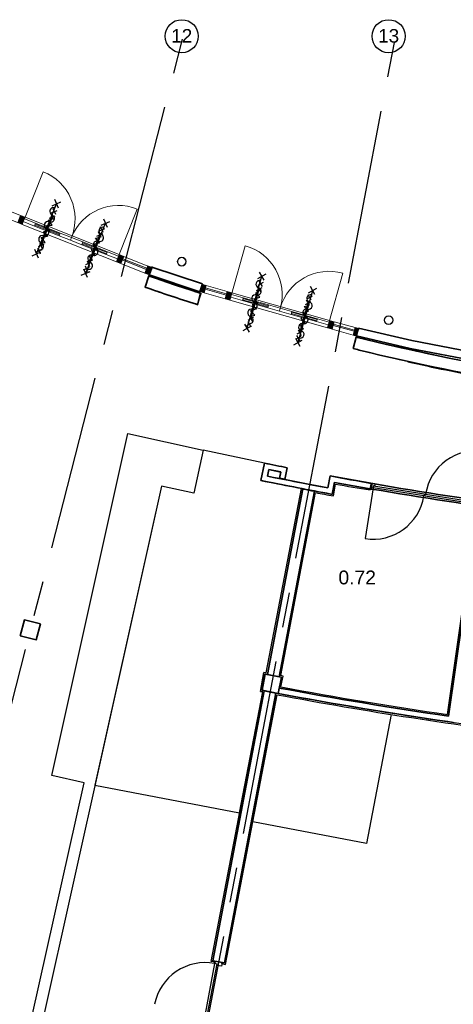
# Model space of a CAD drawing. Header units: millimetres. Extents: x -5940 to 121280, y -35718 to 26615.
# Tile 14 of 51: x 38313 to 46172, y -24699 to -6843. Entities that reach past the tile are written whole.
import ezdxf

# ---------------------------------------------------------------- set-up
doc = ezdxf.new("R2010")
doc.units = ezdxf.units.MM
doc.header["$LTSCALE"] = 100
doc.linetypes.add('CENTER', pattern=[50.8, 31.75, -6.35, 6.35, -6.35])
for name, color, linetype in [('AL22----_BINNENWAND', 2, 'Continuous'), ('AL22----_VLOEREN', 3, 'Continuous'), ('AL27----_DAKEN', 8, 'Continuous'), ('AL28----_CONSTRUCTIES', 4, 'Continuous'), ('AL32----_BINNENKOZIJN', 1, 'Continuous'), ('AL72----_GEBRUIKERSVOORZIENINGEN', 1, 'Continuous'), ('BL$7----_STRAMIEN', 8, 'Continuous'), ('BL$8----_RUIMTENUMMER', 2, 'Continuous')]:
    doc.layers.add(name, color=color, linetype=linetype)
doc.styles.add('Arial_4', font='arial.ttf', dxfattribs={"height": 245.883234})
doc.styles.get("Standard").update_dxf_attribs({"font": 'arial.ttf'})

# ---------------------------------------------------------------- blocks, each defined once
blk = doc.blocks.new('Rectangular Mullion - 31_CWM_067x139-9015077-_--_100 begane grond')
at = {"color": 0, "linetype": 'ByBlock', "lineweight": -2}
for p, q in [((43353, 20577), (43788, 20404)), ((43301, 20448), (43737, 20275))]:
    blk.add_line(p, q, dxfattribs=at)
blk = doc.blocks.new('Rectangular Mullion - 31_CWM_067x139-9014966-_--_100 begane grond')
at = {"linetype": 'ByBlock', "lineweight": -2}
blk.add_hatch(color=0, dxfattribs=at).paths.add_polyline_path([(0, -139), (0, 0), (-67, 0), (-67, -139)], flags=0)
at = {"color": 0, "linetype": 'ByBlock', "lineweight": -2}
for p, q in [((0, 0), (-67, 0)), ((-67, 0), (-67, -139)), ((0, -139), (0, 0)), ((-67, -139), (0, -139))]:
    blk.add_line(p, q, dxfattribs=at)
blk = doc.blocks.new('Rectangular Mullion - 31_CWM_067x139-9015078-_--_100 begane grond')
at = {"color": 0, "linetype": 'ByBlock', "lineweight": -2}
for p, q in [((41045, 21494), (41482, 21320)), ((40994, 21365), (41430, 21191))]:
    blk.add_line(p, q, dxfattribs=at)
blk = doc.blocks.new('Rectangular Mullion - 31_CWM_088x139-9014962-_--_100 begane grond')
at = {"linetype": 'ByBlock', "lineweight": -2}
blk.add_hatch(color=0, dxfattribs=at).paths.add_polyline_path([(-44, -139), (-44, 0), (44, 0), (44, -139)], flags=0)
at = {"color": 0, "linetype": 'ByBlock', "lineweight": -2}
for p, q in [((-44, 0), (44, 0)), ((-44, -30), (-44, 0)), ((44, 0), (44, -139)), ((-44, -139), (-44, -84)), ((44, -139), (-44, -139))]:
    blk.add_line(p, q, dxfattribs=at)
blk = doc.blocks.new('31_DO_stolpdeur_3 - dik-9015081-_--_100 begane grond')
at = {"color": 0, "linetype": 'ByBlock', "lineweight": -2}
for p, q in [((-699, 84), (-919, 84)), ((-919, 84), (-919, 30)), ((-919, 30), (-699, 30)), ((-699, 30), (-699, 84)), ((-699, 84), (-220, 84)), ((-220, 30), (-699, 30)), ((0, 84), (-220, 84)), ((-220, 84), (-220, 30)), ((-220, 30), (0, 30)), ((220, 84), (0, 84)), ((0, 84), (0, 30)), ((0, 30), (0, 84)), ((0, 30), (220, 30)), ((220, 30), (220, 84)), ((220, 84), (699, 84)), ((699, 30), (220, 30)), ((919, 84), (699, 84)), ((699, 84), (699, 30)), ((699, 30), (919, 30)), ((919, 30), (919, 84))]:
    blk.add_line(p, q, dxfattribs=at)
blk = doc.blocks.new('BI deur rechts - BI deur rechts-9015171-_--_100 begane grond')
at = {"color": 0, "linetype": 'ByBlock', "lineweight": -2}
blk.add_line((-459, 27), (-459, 946), dxfattribs=at)
blk.add_arc((-459, 27), 919, 360, 90, dxfattribs=at)
blk = doc.blocks.new('BI deur links - BI deur links-9015172-_--_100 begane grond')
at = {"color": 0, "linetype": 'ByBlock', "lineweight": -2}
blk.add_line((459, 27), (459, 946), dxfattribs=at)
blk.add_arc((459, 27), 919, 90, 180, dxfattribs=at)
blk = doc.blocks.new('WI_subvak - glas 2-9157230-_--_100 begane grond')
at = {"color": 0, "linetype": 'ByBlock', "lineweight": -2}
for p, q in [((239, 12), (-239, 12)), ((-239, -12), (239, -12))]:
    blk.add_line(p, q, dxfattribs=at)
blk = doc.blocks.new('Rectangular Mullion - 31_CWM_067x139-V11-_--_100 begane grond')
at = {"color": 0, "linetype": 'ByBlock', "lineweight": -2}
for p, q in [((41564, 21288), (43271, 20610)), ((41512, 21159), (43219, 20481))]:
    blk.add_line(p, q, dxfattribs=at)
blk = doc.blocks.new('Rectangular Mullion - 31_CWM_088x139-V10-_--_100 begane grond')
at = {"linetype": 'ByBlock', "lineweight": -2}
blk.add_hatch(color=0, dxfattribs=at).paths.add_polyline_path([(-44, -139), (-44, 0), (44, 0), (44, -139), (-17, -139)], flags=0)
at = {"color": 0, "linetype": 'ByBlock', "lineweight": -2}
for p, q in [((-44, 0), (44, 0)), ((-44, -139), (-44, 0)), ((44, 0), (44, -30)), ((44, -139), (-44, -139)), ((44, -84), (44, -139))]:
    blk.add_line(p, q, dxfattribs=at)
blk = doc.blocks.new('System Panel - 31_CWP_glas_2-9015189-_--_100 begane grond')
at = {"linetype": 'ByBlock', "lineweight": -2}
blk.add_hatch(color=0, dxfattribs=at).paths.add_polyline_path([(-234, 69), (-234, 45), (234, 45), (234, 69)], flags=0)
at = {"color": 0, "linetype": 'ByBlock', "lineweight": -2}
for p, q in [((234, 69), (-234, 69)), ((-234, 69), (-234, 45)), ((-234, 45), (234, 45)), ((234, 45), (234, 69))]:
    blk.add_line(p, q, dxfattribs=at)
blk = doc.blocks.new('Rectangular Mullion - 31_CWM_067x139-9015197-_--_100 begane grond')
at = {"linetype": 'ByBlock', "lineweight": -2}
blk.add_hatch(color=0, dxfattribs=at).paths.add_polyline_path([(-67, 139), (-67, 0), (0, 0), (0, 139)], flags=0)
at = {"color": 0, "linetype": 'ByBlock', "lineweight": -2}
for p, q in [((0, 139), (-67, 139)), ((-67, 139), (-67, 0)), ((-67, 0), (0, 0)), ((0, 0), (0, 139))]:
    blk.add_line(p, q, dxfattribs=at)
blk = doc.blocks.new('Rectangular Mullion - 31_CWM_088x139-9015190-_--_100 begane grond')
at = {"linetype": 'ByBlock', "lineweight": -2}
blk.add_hatch(color=0, dxfattribs=at).paths.add_polyline_path([(44, 139), (44, 0), (-44, 0), (-44, 139), (-13, 139)], flags=0)
at = {"color": 0, "linetype": 'ByBlock', "lineweight": -2}
for p, q in [((-44, 139), (44, 139)), ((-44, 84), (-44, 139)), ((-44, 0), (-44, 30)), ((44, 0), (-44, 0)), ((44, 139), (44, 0))]:
    blk.add_line(p, q, dxfattribs=at)
blk = doc.blocks.new('System Panel - 31_CWP_glas_2-9015198-_--_100 begane grond')
at = {"linetype": 'ByBlock', "lineweight": -2}
blk.add_hatch(color=0, dxfattribs=at).paths.add_polyline_path([(198, -69), (198, -45), (-198, -45), (-198, -69)], flags=0)
at = {"color": 0, "linetype": 'ByBlock', "lineweight": -2}
for p, q in [((198, -45), (-198, -45)), ((-198, -45), (-198, -69)), ((-198, -69), (198, -69)), ((198, -69), (198, -45))]:
    blk.add_line(p, q, dxfattribs=at)
blk = doc.blocks.new('31_DO_stolpdeur_3 - dik-9015199-_--_100 begane grond')
at = {"color": 0, "linetype": 'ByBlock', "lineweight": -2}
for p, q in [((-918.5, -30), (-698.5, -30)), ((-918.5, -84), (-918.5, -30)), ((-698.5, -84), (-918.5, -84)), ((-698.5, -30), (-698.5, -84)), ((-220, -30), (-698.5, -30)), ((-698.5, -84), (-220, -84)), ((-220, -30), (0, -30)), ((-220, -84), (-220, -30)), ((0, -84), (-220, -84)), ((0, -30), (220, -30)), ((0, -84), (0, -30)), ((0, -30), (0, -84)), ((220, -84), (0, -84)), ((220, -30), (220, -84)), ((698.5, -30), (220, -30)), ((220, -84), (698.5, -84)), ((698.5, -30), (918.5, -30)), ((698.5, -84), (698.5, -30)), ((918.5, -84), (698.5, -84)), ((918.5, -30), (918.5, -84))]:
    blk.add_line(p, q, dxfattribs=at)
blk = doc.blocks.new('BI deur rechts - BI deur rechts-9015289-_--_100 begane grond')
at = {"color": 0, "linetype": 'ByBlock', "lineweight": -2}
blk.add_line((-459.25, -27), (-459.25, -945.5), dxfattribs=at)
blk.add_arc((-459.25, -27), 918.5, 270, 0, dxfattribs=at)
blk = doc.blocks.new('BI deur links - BI deur links-9015290-_--_100 begane grond')
at = {"color": 0, "linetype": 'ByBlock', "lineweight": -2}
blk.add_line((459.25, -27), (459.25, -945.5), dxfattribs=at)
blk.add_arc((459.25, -27), 918.5, 180, 270, dxfattribs=at)
blk = doc.blocks.new('WI_subvak - glas 2-9157329-_--_100 begane grond')
at = {"color": 0, "linetype": 'ByBlock', "lineweight": -2}
for p, q in [((-239, 12), (239, 12)), ((239, -12), (-239, -12))]:
    blk.add_line(p, q, dxfattribs=at)
blk = doc.blocks.new('Rectangular Mullion - 31_CWM_088x139-V12-_--_100 begane grond')
at = {"linetype": 'ByBlock', "lineweight": -2}
blk.add_hatch(color=0, dxfattribs=at).paths.add_polyline_path([(44, 139), (44, 0), (-44, 0), (-44, 139), (-26, 139)], flags=0)
at = {"color": 0, "linetype": 'ByBlock', "lineweight": -2}
for p, q in [((-44, 139), (44, 139)), ((-44, 0), (-44, 139)), ((44, 0), (-44, 0)), ((44, 139), (44, 84)), ((44, 30), (44, 0))]:
    blk.add_line(p, q, dxfattribs=at)
blk = doc.blocks.new('Rectangular Mullion - 31_CWM_067x139-9015194-_--_100 begane grond')
at = {"color": 0, "linetype": 'ByBlock', "lineweight": -2}
for p, q in [((45229, 19941), (44849, 20049)), ((45191, 19807), (44811, 19915))]:
    blk.add_line(p, q, dxfattribs=at)
blk = doc.blocks.new('Rectangular Mullion - 31_CWM_067x139-9015195-_--_100 begane grond')
at = {"color": 0, "linetype": 'ByBlock', "lineweight": -2}
for p, q in [((47547, 19286), (47166, 19394)), ((47509, 19152), (47129, 19260))]:
    blk.add_line(p, q, dxfattribs=at)
blk = doc.blocks.new('Rectangular Mullion - 31_CWM_067x139-9015196-_--_100 begane grond')
at = {"color": 0, "linetype": 'ByBlock', "lineweight": -2}
for p, q in [((47082, 19418), (45314, 19917)), ((47044, 19284), (45276, 19783))]:
    blk.add_line(p, q, dxfattribs=at)
blk = doc.blocks.new('Rectangular Mullion - 31_CWM_067x139-9015438-_--_100 begane grond')
at = {"linetype": 'ByBlock', "lineweight": -2}
blk.add_hatch(color=0, dxfattribs=at).paths.add_polyline_path([(0, 139), (0, 0), (-67, 0), (-67, 139)], flags=0)
at = {"color": 0, "linetype": 'ByBlock', "lineweight": -2}
for p, q in [((-67, 139), (0, 139)), ((-67, 0), (-67, 139)), ((0, 0), (-67, 0)), ((0, 139), (0, 0))]:
    blk.add_line(p, q, dxfattribs=at)
blk = doc.blocks.new('28_GdV_staal_buis_kolom - B160x6_3-V962-_--_100 begane grond')
at = {"linetype": 'ByBlock', "lineweight": -2}
h = blk.add_hatch(dxfattribs=at)
h.set_pattern_fill('FP_729', color=0, style=0, pattern_type=2)
h.set_pattern_definition([(45, (-44404.06, -20483.2), (-106.066, 106.066), [])])
h.paths.add_polyline_path([(0, -80), (31, -74), (57, -57), (74, -31), (80, 0), (74, 31), (57, 57), (31, 74), (0, 80), (-31, 74), (-57, 57), (-74, 31), (-80, 0), (-74, -31), (-57, -57), (-31, -74)], flags=0)
h.paths.add_polyline_path([(0, -74), (-28, -68), (-52, -52), (-68, -28), (-74, 0), (-68, 28), (-52, 52), (-28, 68), (0, 74), (28, 68), (52, 52), (68, 28), (74, 0), (68, -28), (52, -52), (28, -68)], flags=0)
at = {"color": 0, "linetype": 'ByBlock', "lineweight": -2}
for radius, start, end in [(80, 0, 180), (80, 180, 0), (73.7, 360, 180), (73.7, 180, 360)]:
    blk.add_arc((0, 0), radius, start, end, dxfattribs=at)
blk = doc.blocks.new('28_GdV_staal_buis_kolom - B160x6_3-V963-_--_100 begane grond')
at = {"linetype": 'ByBlock', "lineweight": -2}
h = blk.add_hatch(dxfattribs=at)
h.set_pattern_fill('FP_730', color=0, style=0, pattern_type=2)
h.set_pattern_definition([(45, (-48154.06, -19421.76), (-106.066, 106.066), [])])
h.paths.add_polyline_path([(0, -80), (31, -74), (57, -57), (74, -31), (80, 0), (74, 31), (57, 57), (31, 74), (0, 80), (-31, 74), (-57, 57), (-74, 31), (-80, 0), (-74, -31), (-57, -57), (-31, -74)], flags=0)
h.paths.add_polyline_path([(0, -74), (-28, -68), (-52, -52), (-68, -28), (-74, 0), (-68, 28), (-52, 52), (-28, 68), (0, 74), (28, 68), (52, 52), (68, 28), (74, 0), (68, -28), (52, -52), (28, -68)], flags=0)
at = {"color": 0, "linetype": 'ByBlock', "lineweight": -2}
for radius, start, end in [(80, 0, 180), (80, 180, 0), (73.7, 360, 180), (73.7, 180, 360)]:
    blk.add_arc((0, 0), radius, start, end, dxfattribs=at)
blk = doc.blocks.new('300_65_wdbdo60zs - 300_65_wdbdo60zs-8265604-_--_100 begane grond')
at = {"color": 0, "linetype": 'ByBlock', "lineweight": -2}
for p, q in [((-343, 40), (-422, -40)), ((-343, -40), (-422, 40)), ((-241, 40), (-321, -40)), ((-241, -40), (-321, 40)), ((-197, -49), (-141, 49)), ((-141, 49), (-112, 0)), ((-84, -49), (-112, 0)), ((-28, 49), (-84, -49)), ((0, 0), (-28, 49)), ((28, -49), (84, 49)), ((84, 49), (112, 0)), ((141, -49), (197, 49)), ((197, 49), (225, 0)), ((241, 40), (321, -40)), ((241, -40), (321, 40)), ((343, 40), (422, -40)), ((343, -40), (422, 40)), ((-281, 0), (281, 0)), ((-225, 0), (-197, -49)), ((0, 0), (28, -49)), ((112, 0), (141, -49))]:
    blk.add_line(p, q, dxfattribs=at)
blk = doc.blocks.new('Grid - r_3_0mm-7309776-_--_100 begane grond')
at = {"color": 0, "linetype": 'ByBlock', "lineweight": -2}
blk.add_circle((0, 0), 3, dxfattribs=at)
blk = doc.blocks.new('begane grond - begane grond_dwg_AS65ZSDA-9305741-_--_100 begane grond')
at = {"color": 0, "linetype": 'ByBlock', "lineweight": -2}
for p, q in [((-0.81, 5.68), (0.82, 7.32)), ((0.8, 5.71), (-0.78, 7.29)), ((0, -6.51), (0, 6.51)), ((-0.81, -7.35), (0.82, -5.71)), ((0.8, -7.32), (-0.78, -5.74))]:
    blk.add_line(p, q, dxfattribs=at)
for centre, start, end in [((0, 4.52), 90, 270), ((0, 2.71), 270, 90), ((0, 0.9), 90, 270), ((0, -2.71), 90, 270), ((0, -0.9), 270, 90), ((0, -4.52), 270, 90)]:
    blk.add_arc(centre, 0.905, start, end, dxfattribs=at)

msp = doc.modelspace()

# ---------------------------------------------------------------- linework, layer by layer
at = {"layer": 'AL22----_BINNENWAND', "lineweight": 35}
for p, q in [((40700, -11325), (40645, -11463)), ((40657, -11468), (40712, -11330)), ((40708, -11328), (40661, -11469)), ((40712, -11330), (40700, -11325)), ((41625, -11636), (40708, -11328)), ((40654, -11491), (40586, -11691)), ((40645, -11463), (40657, -11468)), ((40661, -11469), (41578, -11777)), ((40586, -11691), (40582, -11692)), ((41578, -11777), (41625, -11636)), ((41537, -12012), (41590, -11804)), ((44444, -12468), (44416, -12579)), ((44450, -12470), (44444, -12468)), ((44457, -12446), (44450, -12470)), ((44453, -12435), (44451, -12444)), ((44451, -12444), (44457, -12446)), ((45423, -12662), (44453, -12435)), ((44413, -12601), (44355, -12807)), ((44416, -12579), (45392, -12808)), ((46482, -12864), (45423, -12662)), ((45392, -12808), (48195, -13342)), ((42751, -14885), (42686, -15201)), ((42849, -14905), (42751, -14885)), ((43162, -14968), (43064, -14949)), ((43119, -15184), (43162, -14968)), ((42804, -15122), (42829, -15003)), ((43045, -15047), (43021, -15164)), ((43938, -15117), (43898, -15334)), ((44037, -15135), (43938, -15117)), ((43445, -15354), (42803, -18719)), ((43655, -15394), (43445, -15354)), ((43978, -15451), (44018, -15233)), ((43014, -18759), (43655, -15394)), ((43880, -15432), (43978, -15451)), ((46630, -15661), (46087, -19473)), ((42803, -18719), (43014, -18759)), ((42747, -19013), (41813, -23908)), ((42024, -23948), (42957, -19054)), ((42957, -19054), (42747, -19013)), ((43018, -18963), (43000, -19062)), ((46073, -19572), (46172, -19586)), ((41813, -23908), (42024, -23948))]:
    msp.add_line(p, q, dxfattribs=at)
at = {"layer": 'AL22----_BINNENWAND'}
for p, q in [((40656, -11492), (40586, -11694)), ((41537, -12012), (41602, -11808)), ((44406, -12599), (44355, -12807)), ((42687, -15199), (42751, -14885)), ((43162, -14968), (43119, -15184)), ((42804, -15122), (42829, -15003)), ((43046, -15043), (42829, -15003)), ((43898, -15334), (43938, -15117)), ((43445, -15354), (42803, -18719)), ((43978, -15450), (44018, -15233)), ((43998, -15480), (44039, -15264)), ((44683, -15251), (44667, -15350)), ((43655, -15394), (43014, -18759)), ((46065, -19444), (46600, -15683)), ((46087, -19473), (46630, -15661))]:
    msp.add_line(p, q, dxfattribs=at)
at = {"layer": 'AL22----_BINNENWAND', "lineweight": 35, "flags": 128}
for points in [[(41590, -11804), (41119, -11650), (40654, -11491)], [(52970, -13890), (52382, -13850), (51796, -13803), (51211, -13749), (50628, -13689), (50048, -13622), (49470, -13549), (48894, -13469), (48322, -13383), (47752, -13290), (47186, -13191), (46624, -13085), (46065, -12974), (45510, -12856), (44959, -12731), (44413, -12601)], [(43021, -15164), (42913, -15143), (42804, -15122)], [(43898, -15334), (43509, -15259), (43119, -15184)]]:
    msp.add_lwpolyline(points, dxfattribs=at)
at = {"layer": 'AL22----_BINNENWAND', "flags": 128}
msp.add_lwpolyline([(43421, -15345), (43332, -15327), (42802, -15222), (42687, -15199), (42751, -14885), (41641, -14649), (41467, -15430), (40882, -15300), (39676, -20725), (42299, -21225), (42717, -19034), (42675, -19026), (42740, -18680), (42783, -18688)], close=True, dxfattribs=at)
for points in [[(43121, -15175), (43023, -15156), (43046, -15043)], [(41851, -23938), (41784, -23925), (42717, -19034), (42675, -19026), (42740, -18680), (42783, -18688), (43421, -15345)], [(43049, -18943), (43086, -18746), (43044, -18738), (43677, -15420)], [(42783, -18688), (42740, -18680), (42675, -19026), (42717, -19034)], [(42747, -19013), (41813, -23908), (42024, -23948), (42957, -19054)], [(41978, -23962), (42045, -23975), (42978, -19084)]]:
    msp.add_lwpolyline(points, dxfattribs=at)
at = {"layer": 'AL22----_BINNENWAND'}
for centre, radius, start, end in [((53587, 25623), 39303, 250.7913, 252.2454), ((53587, 25623), 39517, 250.7913, 252.2454), ((55974, 35078), 49060, 256.3613, 266.4962), ((55974, 35078), 49274, 256.361, 266.4962), ((56250, 51200), 67450, 258.45494, 258.81172), ((88806, 218972), 238571, 258.8824, 259.14993), ((56251, 51205), 67456, 259.48282, 260.12563), ((60755, 74464), 91465, 258.60693, 259.43077), ((56250, 51200), 67775, 259.10954, 259.29046), ((56250, 51200), 67550, 259.56713, 260.12691), ((49461, 14099), 29859, 259.5372, 260.755), ((69569, 122286), 140119, 259.35168, 259.48524), ((56250, 51200), 71526, 259.30654, 263.27053), ((56250, 51200), 71500, 259.32037, 262.67963), ((56250, 51200), 71400, 259.32037, 261.81679), ((56250, 51200), 71374, 259.34128, 261.79589)]:
    msp.add_arc(centre, radius, start, end, dxfattribs=at)
at = {"layer": 'AL22----_BINNENWAND', "lineweight": 35}
for centre, radius, start, end in [((56250, 51200), 67450, 258.53989, 258.72677), ((56250, 51200), 67550, 258.53977, 258.72678), ((56250, 51200), 67450, 259.56774, 261.90147), ((88806, 218972), 238671, 258.85821, 259.15007), ((56250, 51200), 67550, 259.56761, 261.90204), ((56250, 51200), 71500, 259.32037, 261.8169), ((56250, 51200), 71400, 259.32037, 261.81679)]:
    msp.add_arc(centre, radius, start, end, dxfattribs=at)
for points, knots in [([(40582, -11692), (40890, -11800), (41209, -11906), (41530, -12009), (41537, -12012)], [0.30542019, 0.30542019, 0.30542019, 0.30542019, 0.32272727, 0.3230987, 0.3230987, 0.3230987, 0.3230987]), ([(44355, -12807), (44391, -12816), (45435, -13071), (47534, -13506), (50394, -13903), (52219, -14057), (52963, -14104)], [0.3733561, 0.3733561, 0.3733561, 0.3733561, 0.3752525, 0.4277778, 0.480303, 0.5162143, 0.5162143, 0.5162143, 0.5162143])]:
    msp.add_open_spline(points, degree=3, knots=knots, dxfattribs=at)
at = {"layer": 'AL22----_BINNENWAND'}
for points, knots in [([(44414, -12599), (44684, -12665), (44955, -12729), (45694, -12897), (46164, -12995), (47112, -13179), (47590, -13264), (48553, -13420), (49038, -13492), (50014, -13620), (50504, -13677), (51490, -13778), (51985, -13821), (52643, -13869), (52805, -13880), (52967, -13890)], [1.1643497, 1.1643497, 1.1643497, 1.1643497, 1.1937757, 1.1937757, 1.2439406, 1.2439406, 1.2941055, 1.2941055, 1.3442705, 1.3442705, 1.3944354, 1.3944354, 1.4446003, 1.4446003, 1.4609308, 1.4609308, 1.4609308, 1.4609308]), ([(44363, -12807), (44487, -12837), (44611, -12867), (45222, -13012), (45714, -13120), (46707, -13321), (47209, -13414), (48219, -13585), (48728, -13663), (49752, -13804), (50268, -13866), (51304, -13975), (51824, -14022), (52549, -14077), (52751, -14091), (52954, -14103)], [1.1643497, 1.1643497, 1.1643497, 1.1643497, 1.1777835, 1.1777835, 1.230343, 1.230343, 1.2829024, 1.2829024, 1.3354618, 1.3354618, 1.3880213, 1.3880213, 1.4405807, 1.4405807, 1.4609311, 1.4609311, 1.4609311, 1.4609311]), ([(45349, -13048), (45807, -13150), (46269, -13245), (47263, -13435), (47796, -13527), (48871, -13695), (49413, -13770), (50502, -13903), (51050, -13961), (52053, -14051), (52508, -14085), (52963, -14114)], [1.1998543, 1.1998543, 1.1998543, 1.1998543, 1.2488296, 1.2488296, 1.3043993, 1.3043993, 1.359969, 1.359969, 1.4155387, 1.4155387, 1.461265, 1.461265, 1.461265, 1.461265])]:
    msp.add_open_spline(points, degree=3, knots=knots, dxfattribs=at)
at = {"layer": 'AL22----_VLOEREN', "flags": 128}
msp.add_lwpolyline([(45047, -19443), (44601, -21785), (42538, -21391)], dxfattribs=at)
at = {"layer": 'AL27----_DAKEN'}
for radius, start, end in [(89510, 254.12563, 293.19837), (89844, 254.10427, 293.19242)]:
    msp.add_arc((50105, 59348), radius, start, end, dxfattribs=at)
at = {"layer": 'AL28----_CONSTRUCTIES', "lineweight": 35}
for p, q in [((38398, -17726), (38323, -18016)), ((38689, -17800), (38398, -17726)), ((38614, -18091), (38689, -17800)), ((38323, -18016), (38614, -18091)), ((42761, -18711), (42705, -19005)), ((43056, -18767), (42761, -18711)), ((43000, -19062), (43056, -18767)), ((42705, -19005), (43000, -19062))]:
    msp.add_line(p, q, dxfattribs=at)
at = {"layer": 'AL28----_CONSTRUCTIES', "flags": 128}
for points in [[(38614, -18091), (38689, -17800), (38398, -17726), (38323, -18016)], [(43000, -19062), (43056, -18767), (42761, -18711), (42705, -19005)]]:
    msp.add_lwpolyline(points, close=True, dxfattribs=at)
at = {"layer": 'AL32----_BINNENKOZIJN'}
for p, q in [((44719, -15335), (44573, -16253)), ((41886, -23968), (41711, -24881))]:
    msp.add_line(p, q, dxfattribs=at)
at = {"layer": 'AL32----_BINNENKOZIJN', "flags": 128}
for points in [[(46589, -15591), (46583, -15631), (45665, -15485), (45671, -15445), (46589, -15591), (46735, -14673)], [(44714, -15371), (44726, -15295), (44750, -15299), (44726, -15295), (44714, -15371), (44672, -15364), (44675, -15350), (44684, -15351), (44698, -15268), (44688, -15267), (44690, -15252), (44756, -15262), (44750, -15299), (44756, -15262)], [(41846, -23960), (41853, -23926), (41868, -23929)], [(41966, -23947), (41980, -23950), (41969, -24009), (41886, -23993), (41890, -23969), (41846, -23960), (41672, -24874), (41716, -24882)]]:
    msp.add_lwpolyline(points, dxfattribs=at)
for points in [[(44681, -15266), (44698, -15268), (44684, -15351), (44668, -15349)], [(44726, -15295), (45644, -15441), (45638, -15480), (44719, -15335)]]:
    msp.add_lwpolyline(points, close=True, dxfattribs=at)
at = {"layer": 'AL32----_BINNENKOZIJN'}
for centre, start, end in [((46589, -15591), 80.9701, 170.9701), ((44719, -15335), 260.9701, 350.9701), ((41672, -24874), 79.1861, 169.1861)]:
    msp.add_arc(centre, 930, start, end, dxfattribs=at)
at = {"layer": 'AL72----_GEBRUIKERSVOORZIENINGEN', "flags": 128}
msp.add_lwpolyline([(41641, -14649), (41467, -15430), (40882, -15300), (38732, -24976), (38536, -24933), (39481, -20682), (38895, -20552), (40274, -14345)], close=True, dxfattribs=at)
at = {"layer": 'BL$7----_STRAMIEN', "linetype": 'CENTER'}
for p, q in [((42204, -3506), (34204, -34662)), ((45813, -3512), (39872, -34657))]:
    msp.add_line(p, q, dxfattribs=at)

# ---------------------------------------------------------------- block references
at = {"layer": 'AL28----_CONSTRUCTIES', "lineweight": 18}
for name, p in [('28_GdV_staal_buis_kolom - B160x6_3-V962-_--_100 begane grond', (41250, -11231)), ('28_GdV_staal_buis_kolom - B160x6_3-V963-_--_100 begane grond', (45000, -12292))]:
    msp.add_blockref(name, p, dxfattribs=at)
at = {"layer": 'AL32----_BINNENKOZIJN', "lineweight": 18}
for name, p, rotation in [('BI deur rechts - BI deur rechts-9015171-_--_100 begane grond', (38815, -10648), 338.3371863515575), ('BI deur links - BI deur links-9015172-_--_100 begane grond', (39669, -10987), 338.3371863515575), ('31_DO_stolpdeur_3 - dik-9015081-_--_100 begane grond', (39263, -10765), 158.3371863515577), ('WI_subvak - glas 2-9157230-_--_100 begane grond', (38815, -10648), 158.3371863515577), ('WI_subvak - glas 2-9157230-_--_100 begane grond', (39669, -10987), 158.3371863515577), ('BI deur links - BI deur links-9015290-_--_100 begane grond', (42586, -11976), 164.2199979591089), ('BI deur rechts - BI deur rechts-9015289-_--_100 begane grond', (43470, -12226), 164.2199979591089), ('31_DO_stolpdeur_3 - dik-9015199-_--_100 begane grond', (43044, -12047), 344.2199979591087), ('WI_subvak - glas 2-9157329-_--_100 begane grond', (42586, -11976), 344.2199979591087), ('WI_subvak - glas 2-9157329-_--_100 begane grond', (43470, -12226), 344.2199979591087)]:
    msp.add_blockref(name, p, dxfattribs=dict(at, rotation=rotation))
at = {"layer": 'AL32----_BINNENKOZIJN'}
for p, xscale, yscale, zscale, rotation in [((38800, -10635), 75, 75, 75, 338.3485819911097), ((39689, -10988), 75, 75, 75, 338.3485819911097), ((42570, -11964), 75.00000000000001, 75.00000000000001, 75.00000000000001, 344.2199979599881), ((43491, -12224), 75.00000000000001, 75.00000000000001, 75.00000000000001, 344.2199979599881)]:
    msp.add_blockref('begane grond - begane grond_dwg_AS65ZSDA-9305741-_--_100 begane grond', p, dxfattribs=dict(at, xscale=xscale, yscale=yscale, zscale=zscale, rotation=rotation))
at = {"layer": 'AL32----_BINNENKOZIJN', "lineweight": 13}
for name in ['Rectangular Mullion - 31_CWM_067x139-9015078-_--_100 begane grond', 'Rectangular Mullion - 31_CWM_067x139-V11-_--_100 begane grond', 'Rectangular Mullion - 31_CWM_067x139-9015077-_--_100 begane grond', 'Rectangular Mullion - 31_CWM_067x139-9015194-_--_100 begane grond', 'Rectangular Mullion - 31_CWM_067x139-9015196-_--_100 begane grond', 'Rectangular Mullion - 31_CWM_067x139-9015195-_--_100 begane grond']:
    msp.add_blockref(name, (-3154, -31714), dxfattribs=at)
at = {"layer": 'AL32----_BINNENKOZIJN'}
for p, rotation in [((38802, -10681), 68.33718635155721), ((39662, -11005), 68.33718635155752), ((42580, -11998), 74.21999795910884), ((43464, -12249), 74.21999795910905)]:
    msp.add_blockref('300_65_wdbdo60zs - 300_65_wdbdo60zs-8265604-_--_100 begane grond', p, dxfattribs=dict(at, rotation=rotation))
at = {"layer": 'AL32----_BINNENKOZIJN', "lineweight": 13, "extrusion": (0, 0, -1)}
for name, p, rotation in [('Rectangular Mullion - 31_CWM_088x139-9014962-_--_100 begane grond', (-38369, -10410), 21.66281364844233), ('Rectangular Mullion - 31_CWM_088x139-V10-_--_100 begane grond', (-40158, -11120), 21.66281364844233), ('Rectangular Mullion - 31_CWM_088x139-V12-_--_100 begane grond', (-42118, -11785), 195.7800020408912), ('Rectangular Mullion - 31_CWM_088x139-9015190-_--_100 begane grond', (-43970, -12308), 195.7800020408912), ('Rectangular Mullion - 31_CWM_067x139-9015438-_--_100 begane grond', (-44457, -12446), 195.7800020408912)]:
    msp.add_blockref(name, p, dxfattribs=dict(at, rotation=rotation))
at = {"layer": 'AL32----_BINNENKOZIJN', "lineweight": 13}
for name, p, rotation in [('System Panel - 31_CWP_glas_2-9015189-_--_100 begane grond', (40416, -11223), 158.3371863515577), ('Rectangular Mullion - 31_CWM_067x139-9014966-_--_100 begane grond', (40696, -11334), 338.3371863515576), ('Rectangular Mullion - 31_CWM_067x139-9015197-_--_100 begane grond', (41630, -11647), 164.2199979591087), ('System Panel - 31_CWP_glas_2-9015198-_--_100 begane grond', (41885, -11719), 344.2199979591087), ('System Panel - 31_CWP_glas_2-9015198-_--_100 begane grond', (44202, -12374), 344.2199979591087)]:
    msp.add_blockref(name, p, dxfattribs=dict(at, rotation=rotation))
at = {"layer": 'BL$7----_STRAMIEN', "xscale": 99.99999999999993, "yscale": 99.99999999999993, "zscale": 99.99999999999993}
for p in [(41250, -7143), (45000, -7143)]:
    msp.add_blockref('Grid - r_3_0mm-7309776-_--_100 begane grond', p, dxfattribs=at)

# ---------------------------------------------------------------- texts
at = {"layer": 'BL$7----_STRAMIEN', "lineweight": 9, "char_height": 245.9, "width": 456, "attachment_point": 2, "line_spacing_factor": 0.938532, "style": 'Arial_4'}
for s, insert in [('12', (41250, -7013)), ('13', (45000, -7013))]:
    msp.add_mtext(s, dxfattribs=dict(at, insert=insert))
at = {"layer": 'BL$8----_RUIMTENUMMER', "insert": (44430, -16960), "char_height": 250, "width": 810.77, "attachment_point": 5, "line_spacing_factor": 0.938532}
msp.add_mtext('0.72', dxfattribs=at)

doc.saveas('drawing.dxf')
